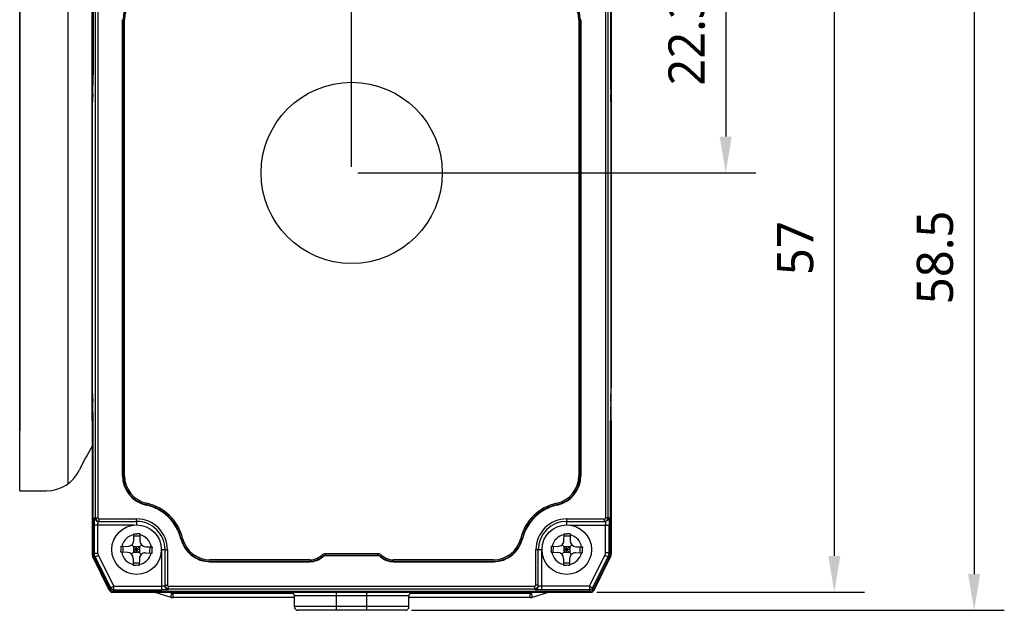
# Model space of a CAD drawing. Header units: millimetres. Extents: x -330 to 72, y 157 to 679.
# Tile 1 of 38: x -328 to -246, y 199 to 248. Entities that reach past the tile are written whole.
import ezdxf

# ---------------------------------------------------------------- set-up
doc = ezdxf.new("R2010")
doc.units = ezdxf.units.MM
doc.header["$LTSCALE"] = 23.1
doc.header["$PDMODE"] = 3
doc.header["$PDSIZE"] = 8
doc.layers.get('0').update_dxf_attribs({"linetype": 'CONTINUOUS'})
doc.layers.get('Defpoints').update_dxf_attribs({"linetype": 'CONTINUOUS'})
for name, color, linetype in [('00_COMPONENTS', 7, 'CONTINUOUS'), ('03_ALL_AXES', 7, 'CONTINUOUS'), ('09_ALL_ROUNDS', 7, 'CONTINUOUS'), ('20_ALL_FEATURES', 7, 'CONTINUOUS'), ('51__DRAFT_DIMS', 7, 'CONTINUOUS')]:
    doc.layers.add(name, color=color, linetype=linetype)
doc.styles.get("Standard").update_dxf_attribs({"font": 'Roboto-Regular.ttf'})
doc.dimstyles.new('DIMSTYLE_1', dxfattribs={"dimtxt": 3, "dimasz": 3, "dimexe": 2.5, "dimexo": 0.5, "dimgap": 0.75, "dimtad": 1, "dimdsep": 46, "dimtxsty": 'STANDARD', "dimblk": '_FILLED', "dimblk1": '_FILLED', "dimblk2": '_FILLED', "dimcen": 0.09, "dimclrt": 3, "dimazin": 2, "dimtp": 0.2, "dimtm": 0.2, "dimtfac": 1, "dimtofl": 0, "dimtmove": 0, "dimatfit": 3, "dimldrblk": '_FILLED', "dimfxl": 1, "dimtolj": 1, "dimarcsym": 0})
doc.dimstyles.new('DIMSTYLE_8', dxfattribs={"dimtxt": 3, "dimasz": 3, "dimexe": 2.5, "dimexo": 0.5, "dimgap": 0.75, "dimtad": 1, "dimdsep": 46, "dimtxsty": 'STANDARD', "dimblk": '_FILLED', "dimblk1": '_FILLED', "dimblk2": '_FILLED', "dimcen": 0.09, "dimclrt": 3, "dimazin": 2, "dimtp": 0.3, "dimtm": 0.3, "dimtfac": 1, "dimtofl": 0, "dimtmove": 0, "dimatfit": 3, "dimldrblk": '_FILLED', "dimfxl": 1, "dimtolj": 1, "dimarcsym": 0})

# ---------------------------------------------------------------- blocks, each defined once
blk = doc.blocks.new('_FILLED')
at = {"color": 0, "linetype": 'ByBlock'}
blk.add_solid([(0, 0), (-1, 0.167), (-1, -0.167)], dxfattribs=at)
blk = doc.blocks.new('*D93')
at = {"layer": '51__DRAFT_DIMS', "color": 0, "lineweight": -2}
for p, q in [((-321.898, 241.332), (-321.898, 275.461)), ((-278.898, 241.332), (-278.898, 275.461)), ((-318.898, 272.961), (-281.898, 272.961))]:
    blk.add_line(p, q, dxfattribs=at)
at = {"layer": 'Defpoints', "color": 0}
for p in [(-278.898, 272.961), (-321.898, 240.832), (-278.898, 240.832)]:
    blk.add_point(p, dxfattribs=at)
at = {"layer": '51__DRAFT_DIMS', "color": 0, "linetype": 'ByBlock', "lineweight": -2, "xscale": 3, "yscale": 3, "zscale": 3, "rotation": 180}
blk.add_blockref('_FILLED', (-321.898, 272.961), dxfattribs=at)
at = {"layer": '51__DRAFT_DIMS', "color": 0, "linetype": 'ByBlock', "lineweight": -2, "xscale": 3, "yscale": 3, "zscale": 3}
blk.add_blockref('_FILLED', (-278.898, 272.961), dxfattribs=at)
at = {"layer": '51__DRAFT_DIMS', "color": 3, "insert": (-300.488, 277.711), "char_height": 3, "attachment_point": 2, "line_spacing_factor": 0.9}
blk.add_mtext('\\A1;43', dxfattribs=at)
blk = doc.blocks.new('*D94')
at = {"layer": '51__DRAFT_DIMS', "color": 0, "lineweight": -2}
for p, q in [((-321.898, 241.332), (-321.898, 266.602)), ((-300.398, 235.446), (-300.398, 266.602)), ((-318.898, 264.102), (-303.398, 264.102))]:
    blk.add_line(p, q, dxfattribs=at)
at = {"layer": 'Defpoints', "color": 0}
for p in [(-300.398, 264.102), (-321.898, 240.832), (-300.398, 234.946)]:
    blk.add_point(p, dxfattribs=at)
at = {"layer": '51__DRAFT_DIMS', "color": 0, "linetype": 'ByBlock', "lineweight": -2, "xscale": 3, "yscale": 3, "zscale": 3, "rotation": 180}
blk.add_blockref('_FILLED', (-321.898, 264.102), dxfattribs=at)
at = {"layer": '51__DRAFT_DIMS', "color": 0, "linetype": 'ByBlock', "lineweight": -2, "xscale": 3, "yscale": 3, "zscale": 3}
blk.add_blockref('_FILLED', (-300.398, 264.102), dxfattribs=at)
at = {"layer": '51__DRAFT_DIMS', "color": 3, "insert": (-311.209, 268.852), "char_height": 3, "attachment_point": 2, "line_spacing_factor": 0.9}
blk.add_mtext('\\A1;21.5', dxfattribs=at)
blk = doc.blocks.new('*D95')
at = {"layer": '51__DRAFT_DIMS', "color": 0, "lineweight": -2}
for p, q in [((-280.083, 257.246), (-266.908, 257.246)), ((-269.408, 254.246), (-269.408, 237.946)), ((-299.898, 234.946), (-266.908, 234.946))]:
    blk.add_line(p, q, dxfattribs=at)
at = {"layer": 'Defpoints', "color": 0}
for p in [(-280.583, 257.246), (-300.398, 234.946), (-269.408, 234.946)]:
    blk.add_point(p, dxfattribs=at)
at = {"layer": '51__DRAFT_DIMS', "color": 0, "linetype": 'ByBlock', "lineweight": -2, "xscale": 3, "yscale": 3, "zscale": 3}
for p, rotation in [((-269.408, 257.246), 90), ((-269.408, 234.946), 270)]:
    blk.add_blockref('_FILLED', p, dxfattribs=dict(at, rotation=rotation))
at = {"layer": '51__DRAFT_DIMS', "color": 3, "insert": (-274.158, 246.035), "char_height": 3, "attachment_point": 2, "rotation": 90, "line_spacing_factor": 0.9}
blk.add_mtext('\\A1;22.3', dxfattribs=at)
blk = doc.blocks.new('*D96')
at = {"layer": '51__DRAFT_DIMS', "color": 0, "lineweight": -2}
for p, q in [((-280.083, 257.246), (-257.908, 257.246)), ((-260.408, 254.246), (-260.408, 203.246)), ((-280.083, 200.246), (-257.908, 200.246))]:
    blk.add_line(p, q, dxfattribs=at)
at = {"layer": 'Defpoints', "color": 0}
for p in [(-280.583, 257.246), (-280.583, 200.246), (-260.408, 200.246)]:
    blk.add_point(p, dxfattribs=at)
at = {"layer": '51__DRAFT_DIMS', "color": 0, "linetype": 'ByBlock', "lineweight": -2, "xscale": 3, "yscale": 3, "zscale": 3}
for p, rotation in [((-260.408, 257.246), 90), ((-260.408, 200.246), 270)]:
    blk.add_blockref('_FILLED', p, dxfattribs=dict(at, rotation=rotation))
at = {"layer": '51__DRAFT_DIMS', "color": 3, "insert": (-265.158, 228.72), "char_height": 3, "attachment_point": 2, "rotation": 90, "line_spacing_factor": 0.9}
blk.add_mtext('\\A1;57', dxfattribs=at)
blk = doc.blocks.new('*D97')
at = {"layer": '51__DRAFT_DIMS', "color": 0, "lineweight": -2}
for p, q in [((-280.083, 257.246), (-246.324, 257.246)), ((-248.824, 254.246), (-248.824, 201.746)), ((-295.448, 198.746), (-246.324, 198.746))]:
    blk.add_line(p, q, dxfattribs=at)
at = {"layer": 'Defpoints', "color": 0}
for p in [(-280.583, 257.246), (-295.948, 198.746), (-248.824, 198.746)]:
    blk.add_point(p, dxfattribs=at)
at = {"layer": '51__DRAFT_DIMS', "color": 0, "linetype": 'ByBlock', "lineweight": -2, "xscale": 3, "yscale": 3, "zscale": 3}
for p, rotation in [((-248.824, 257.246), 89.99999999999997), ((-248.824, 198.746), 270)]:
    blk.add_blockref('_FILLED', p, dxfattribs=dict(at, rotation=rotation))
at = {"layer": '51__DRAFT_DIMS', "color": 3, "insert": (-253.574, 227.952), "char_height": 3, "attachment_point": 2, "rotation": 90, "line_spacing_factor": 0.9}
blk.add_mtext('\\A1;58.5', dxfattribs=at)
blk = doc.blocks.new('*D103')
at = {"layer": '51__DRAFT_DIMS', "color": 0, "lineweight": -2}
for p, q in [((-327.903, 214.142), (-327.903, 283.682)), ((-278.882, 217.169), (-278.882, 283.682)), ((-281.882, 281.182), (-324.903, 281.182))]:
    blk.add_line(p, q, dxfattribs=at)
at = {"layer": 'Defpoints', "color": 0}
for p in [(-327.903, 281.182), (-278.882, 216.669), (-327.903, 213.642)]:
    blk.add_point(p, dxfattribs=at)
at = {"layer": '51__DRAFT_DIMS', "color": 0, "linetype": 'ByBlock', "lineweight": -2, "xscale": 3, "yscale": 3, "zscale": 3, "rotation": 180}
blk.add_blockref('_FILLED', (-327.903, 281.182), dxfattribs=at)
at = {"layer": '51__DRAFT_DIMS', "color": 0, "linetype": 'ByBlock', "lineweight": -2, "xscale": 3, "yscale": 3, "zscale": 3}
blk.add_blockref('_FILLED', (-278.882, 281.182), dxfattribs=at)
at = {"layer": '51__DRAFT_DIMS', "color": 3, "insert": (-303.466, 285.932), "char_height": 3, "attachment_point": 2, "line_spacing_factor": 0.9}
blk.add_mtext('\\A1;\\A1;49', dxfattribs=at)

msp = doc.modelspace()

# ---------------------------------------------------------------- linework, layer by layer
at = {"layer": '00_COMPONENTS'}
for p, q in [((-327.90303, 253.63884), (-327.90303, 213.63884)), ((-323.90303, 253.63884), (-323.90303, 213.63884))]:
    msp.add_line(p, q, dxfattribs=at)
at = {"layer": '03_ALL_AXES'}
msp.add_circle((-300.39764, 234.94607), 7.5, dxfattribs=at)
at = {"layer": '09_ALL_ROUNDS'}
for p, q in [((-321.89766, 243.07454), (-321.89766, 254.09199)), ((-278.89762, 243.07454), (-278.89762, 254.09199)), ((-321.89766, 214.41768), (-321.89766, 203.40023)), ((-278.89762, 214.41768), (-278.89762, 203.40023)), ((-321.89669, 203.40048), (-321.89766, 203.40023)), ((-321.82235, 203.418), (-321.89669, 203.40048)), ((-278.96161, 203.11832), (-278.94202, 203.16357)), ((-278.96095, 203.41519), (-278.89859, 203.40048)), ((-278.89859, 203.40048), (-278.89762, 203.40023)), ((-321.82776, 203.10847), (-321.82873, 203.10826)), ((-320.48058, 200.41195), (-321.82873, 203.10826)), ((-321.74212, 203.12875), (-321.82776, 203.10847)), ((-280.3147, 200.41195), (-278.96654, 203.10826)), ((-279.04965, 203.12791), (-278.96752, 203.10847)), ((-278.96752, 203.10847), (-278.96654, 203.10826)), ((-278.96643, 203.10846), (-278.96161, 203.11832)), ((-320.48058, 200.41195), (-320.39806, 200.45321)), ((-320.21225, 200.24611), (-320.21225, 200.33754)), ((-320.21225, 200.24611), (-280.58303, 200.24611)), ((-295.64764, 199.94611), (-305.14764, 199.94611)), ((-301.64764, 198.74611), (-301.64764, 200.24611)), ((-299.14764, 198.74611), (-299.14764, 200.24611)), ((-280.58303, 200.24611), (-280.58303, 200.33765)), ((-280.3147, 200.41195), (-280.3974, 200.4533)), ((-295.64764, 199.04611), (-305.14764, 199.04611)), ((-295.94789, 198.74611), (-304.84738, 198.74611))]:
    msp.add_line(p, q, dxfattribs=at)
msp.add_lwpolyline([(-321.85215, 203.16122), (-321.85044, 203.15645), (-321.82884, 203.10846)], dxfattribs=at)
for centre, radius, start, end in [((-321.24478, 203.40023), 0.65288, 180, 206.5650512), ((-279.55049, 203.40023), 0.65288, 333.4349488, 0), ((-320.21225, 200.54611), 0.3, 206.5650512, 270), ((-305.44764, 199.94611), 0.3, 0, 90), ((-295.34764, 199.94611), 0.3, 90, 180), ((-280.58303, 200.54611), 0.3, 270, 333.4349488), ((-304.84764, 199.04611), 0.3, 180, 270), ((-295.94764, 199.04611), 0.3, 270, 0)]:
    msp.add_arc(centre, radius, start, end, dxfattribs=at)
at = {"layer": '20_ALL_FEATURES'}
for p, q in [((-327.90303, 208.63884), (-327.90303, 258.63884)), ((-323.90303, 258.06384), (-323.90303, 209.21383)), ((-321.82262, 254.04338), (-321.82272, 243.0745)), ((-278.95645, 254.01944), (-278.9563, 243.0745)), ((-321.62871, 206.40378), (-321.62833, 251.08692)), ((-321.42849, 251.08692), (-321.42886, 206.40378)), ((-279.34277, 206.40403), (-279.34339, 251.08717)), ((-279.14291, 206.40403), (-279.14353, 251.08717)), ((-319.38168, 209.87998), (-319.38168, 247.62332)), ((-319.38168, 247.62332), (-319.33978, 247.6229)), ((-319.33978, 247.6229), (-319.33978, 209.87956)), ((-319.21764, 209.87437), (-319.21764, 247.61777)), ((-281.57764, 247.61777), (-281.57764, 209.87437)), ((-281.4136, 247.62332), (-281.45549, 247.6229)), ((-281.45549, 209.87956), (-281.45549, 247.6229)), ((-281.4136, 247.62332), (-281.4136, 209.87998)), ((-321.89766, 214.41768), (-321.89766, 243.07454)), ((-321.89766, 243.07454), (-321.82272, 243.07454)), ((-278.9563, 243.07454), (-278.89933, 243.07454)), ((-278.89762, 214.41768), (-278.89762, 243.07454)), ((-321.85188, 241.46826), (-321.84708, 241.58958)), ((-278.93283, 241.58958), (-278.9282, 241.46826)), ((-321.86233, 240.8319), (-321.89595, 240.8319)), ((-321.86253, 216.66029), (-321.86233, 240.83186)), ((-278.89762, 240.8319), (-278.91814, 240.8319)), ((-278.91814, 240.83186), (-278.9178, 216.66029)), ((-321.89766, 216.66032), (-321.86253, 216.66032)), ((-278.9178, 216.66032), (-278.89933, 216.66032)), ((-321.8473, 215.90257), (-321.8521, 216.02389)), ((-278.92785, 216.02389), (-278.93247, 215.90257)), ((-321.82296, 214.41768), (-321.89595, 214.41768)), ((-321.82305, 203.44452), (-321.82296, 214.41765)), ((-278.89762, 214.41768), (-278.9559, 214.41768)), ((-278.95575, 203.50499), (-278.9559, 214.41765)), ((-319.38168, 209.87998), (-319.33978, 209.87956)), ((-281.4136, 209.87998), (-281.45549, 209.87956)), ((-327.90303, 208.63884), (-325.6692, 208.63884)), ((-317.42323, 207.45214), (-317.41437, 207.49267)), ((-283.37206, 207.45218), (-283.38092, 207.49271)), ((-321.69283, 206.40335), (-321.62871, 206.40378)), ((-321.62871, 206.40378), (-321.42886, 206.40378)), ((-279.14291, 206.40403), (-279.34277, 206.40403)), ((-279.08115, 206.4036), (-279.14291, 206.40403)), ((-318.45201, 205.80329), (-321.71658, 205.80319)), ((-321.71658, 203.47232), (-321.71658, 205.80319)), ((-321.41681, 203.4724), (-321.41682, 205.80327)), ((-321.39306, 206.10335), (-318.21195, 206.1038)), ((-321.39306, 206.10335), (-321.32878, 206.10378)), ((-321.32879, 206.30378), (-318.21195, 206.3038)), ((-321.32878, 206.10378), (-321.32879, 206.30378)), ((-318.21195, 206.1038), (-318.21195, 206.3038)), ((-318.21195, 206.10337), (-318.21195, 205.81644)), ((-282.58229, 206.30401), (-279.44284, 206.30403)), ((-282.58228, 205.81644), (-282.58229, 206.30401)), ((-282.58229, 206.10401), (-279.38094, 206.1036)), ((-282.34511, 205.8035), (-279.05828, 205.80344)), ((-279.44284, 206.10403), (-279.44284, 206.30403)), ((-279.38094, 206.1036), (-279.44284, 206.10403)), ((-279.35805, 203.53623), (-279.35806, 205.80352)), ((-279.05827, 203.53615), (-279.05828, 205.80344)), ((-318.45159, 204.5228), (-318.43813, 205.07205)), ((-317.94283, 204.87377), (-318.44268, 204.88603)), ((-318.43813, 205.07205), (-318.35491, 205.0702)), ((-318.35491, 205.0702), (-318.18819, 205.06624)), ((-317.93828, 205.05979), (-317.95174, 204.51055)), ((-282.80678, 204.52281), (-282.79331, 205.07205)), ((-282.29802, 204.87378), (-282.79786, 204.88603)), ((-282.79331, 205.07205), (-282.71009, 205.0702)), ((-282.71009, 205.0702), (-282.54338, 205.06624)), ((-282.29346, 205.0598), (-282.30693, 204.51055)), ((-319.51294, 204.04867), (-318.96369, 204.03521)), ((-319.33945, 203.54399), (-319.3272, 204.04384)), ((-318.62609, 203.3799), (-317.814, 204.15313)), ((-317.83343, 203.36047), (-318.60666, 204.17256)), ((-318.46384, 204.02254), (-318.4761, 203.52269)), ((-317.96399, 204.01029), (-318.46384, 204.02254)), ((-318.22617, 203.51653), (-318.21392, 204.01638)), ((-317.96399, 204.01029), (-317.97625, 203.51044)), ((-317.46414, 203.99845), (-316.9149, 203.98498)), ((-317.11289, 203.48941), (-317.10064, 203.98926)), ((-316.9149, 203.98498), (-316.91675, 203.90167)), ((-314.56122, 204.66337), (-314.52052, 204.67287)), ((-286.23404, 204.66337), (-286.27475, 204.67287)), ((-283.86812, 204.04868), (-283.31888, 204.03521)), ((-283.69464, 203.54399), (-283.68238, 204.04384)), ((-282.98127, 203.37991), (-282.16919, 204.15313)), ((-282.18862, 203.36047), (-282.96184, 204.17256)), ((-282.81903, 204.02255), (-282.83128, 203.5227)), ((-282.31918, 204.01029), (-282.81903, 204.02255)), ((-282.58136, 203.51653), (-282.5691, 204.01638)), ((-282.31918, 204.01029), (-282.33143, 203.51044)), ((-281.81933, 203.99845), (-281.27009, 203.98499)), ((-281.46808, 203.48941), (-281.45583, 203.98926)), ((-281.27009, 203.98499), (-281.27194, 203.90167)), ((-321.71658, 203.47232), (-321.82305, 203.44452)), ((-321.64757, 203.18037), (-321.75404, 203.15256)), ((-321.75404, 203.15256), (-320.42132, 200.49084)), ((-321.71658, 203.47232), (-321.41681, 203.4724)), ((-321.64757, 203.18037), (-321.37953, 203.31465)), ((-320.35547, 200.59984), (-321.64757, 203.18037)), ((-320.09139, 200.74203), (-321.37953, 203.31465)), ((-319.52519, 203.54882), (-319.52334, 203.63213)), ((-318.97595, 203.53536), (-319.52519, 203.54882)), ((-317.97625, 203.51044), (-318.4761, 203.52269)), ((-317.97012, 203.76033), (-318.46997, 203.77258)), ((-317.4764, 203.4986), (-316.92715, 203.48513)), ((-316.16547, 203.76239), (-316.16192, 200.4422)), ((-315.86194, 203.75338), (-316.16194, 203.7533)), ((-315.86192, 200.76626), (-315.86194, 203.75381)), ((-315.66194, 203.75381), (-315.66192, 200.83199)), ((-302.78285, 203.17614), (-302.81056, 203.20714)), ((-298.25449, 203.42607), (-302.54079, 203.42607)), ((-302.54079, 203.26721), (-302.54079, 203.30911)), ((-302.54079, 203.3091), (-298.25449, 203.3091)), ((-302.54079, 203.26721), (-298.25449, 203.26721)), ((-298.25449, 203.26721), (-298.25449, 203.30911)), ((-298.01242, 203.17615), (-297.98471, 203.20715)), ((-284.93227, 203.75399), (-285.13227, 203.75399)), ((-285.13225, 200.83202), (-285.13227, 203.75399)), ((-284.93225, 200.7663), (-284.93227, 203.75399)), ((-284.63227, 203.75349), (-284.93227, 203.75356)), ((-284.63225, 200.44223), (-284.62927, 203.76279)), ((-283.88038, 203.54883), (-283.87853, 203.63213)), ((-283.88038, 203.54883), (-283.33113, 203.53536)), ((-282.33143, 203.51044), (-282.83128, 203.5227)), ((-282.32531, 203.76033), (-282.82516, 203.77258)), ((-281.28234, 203.48514), (-281.83158, 203.4986)), ((-280.70169, 200.74207), (-279.41149, 203.31076)), ((-280.4377, 200.59972), (-279.14361, 203.17613)), ((-280.37422, 200.49073), (-279.04108, 203.14496)), ((-279.41149, 203.31076), (-279.14361, 203.17613)), ((-279.35805, 203.53623), (-279.05827, 203.53615)), ((-279.14361, 203.17613), (-279.04108, 203.14496)), ((-279.05827, 203.53615), (-278.95575, 203.50499)), ((-318.48835, 203.02325), (-318.50181, 202.47401)), ((-317.99741, 202.64722), (-318.49726, 202.65947)), ((-318.08524, 202.46361), (-318.2519, 202.46757)), ((-318.00196, 202.46176), (-318.08524, 202.46361)), ((-317.9885, 203.011), (-318.00196, 202.46176)), ((-303.86366, 202.92607), (-312.14785, 202.92607)), ((-312.14785, 202.80911), (-303.86366, 202.80911)), ((-312.14785, 202.76721), (-312.14785, 202.80911)), ((-312.14785, 202.76721), (-303.86366, 202.76721)), ((-303.86366, 202.76721), (-303.86366, 202.80911)), ((-288.64742, 202.92607), (-296.93161, 202.92607)), ((-296.93161, 202.80911), (-288.64742, 202.80911)), ((-296.93161, 202.76721), (-296.93161, 202.80911)), ((-296.93161, 202.76721), (-288.64742, 202.76721)), ((-288.64742, 202.76721), (-288.64742, 202.80911)), ((-282.84354, 203.02326), (-282.857, 202.47402)), ((-282.3526, 202.64722), (-282.85245, 202.65948)), ((-282.44043, 202.46361), (-282.60708, 202.46757)), ((-282.35715, 202.46176), (-282.44043, 202.46361)), ((-282.34369, 203.01101), (-282.35715, 202.46176)), ((-320.09139, 200.74203), (-316.16192, 200.74203)), ((-315.86192, 200.83198), (-315.66192, 200.83199)), ((-315.56192, 200.7319), (-285.23225, 200.73194)), ((-315.56192, 200.46651), (-315.56192, 200.7319)), ((-285.23225, 200.46654), (-285.23225, 200.73194)), ((-284.93225, 200.83202), (-285.13225, 200.83202)), ((-280.70169, 200.74207), (-284.63225, 200.74207)), ((-320.35547, 200.59984), (-320.42132, 200.49084)), ((-320.10023, 200.44219), (-320.16608, 200.33319)), ((-320.16608, 200.33319), (-280.62955, 200.33324)), ((-320.10023, 200.44219), (-316.16192, 200.4422)), ((-315.34318, 199.81801), (-316.77018, 200.24611)), ((-315.28571, 200.15099), (-315.60276, 200.24611)), ((-315.56192, 200.53207), (-285.23225, 200.5321)), ((-305.21805, 200.13834), (-315.1995, 200.13834)), ((-315.1995, 199.79692), (-315.1995, 200.13834)), ((-305.14764, 199.04611), (-305.14764, 199.94611)), ((-295.64764, 199.04611), (-295.64764, 199.94611)), ((-285.5995, 200.13834), (-295.57722, 200.13834)), ((-285.5995, 199.79692), (-285.5995, 200.13834)), ((-285.19625, 200.24611), (-285.5133, 200.15099)), ((-284.02882, 200.24611), (-285.45583, 199.81801)), ((-280.69304, 200.44224), (-284.63225, 200.44223)), ((-280.62955, 200.33324), (-280.69304, 200.44224)), ((-280.4377, 200.59972), (-280.37422, 200.49073)), ((-305.14764, 199.79692), (-315.1995, 199.79692)), ((-285.5995, 199.79692), (-295.64764, 199.79692))]:
    msp.add_line(p, q, dxfattribs=at)
for centre in [(-318.22005, 203.76669), (-282.57523, 203.7667)]:
    msp.add_circle(centre, 2.05, dxfattribs=at)
for centre, radius, start, end in [((-316.89764, 247.62288), 2.44215, 102.2152151, 179.9996054), ((-316.89764, 247.61777), 2.32, 102.2152605, 180), ((-283.89764, 247.61777), 2.32, 0, 77.7847362), ((-283.89764, 247.62288), 2.44215, 0.0003946, 77.7847849), ((-321.79722, 241.80186), 0.10044, 180.063157, 190.6537386), ((-321.79043, 241.80319), 0.10736, 190.6851464, 200.7557771), ((-278.99805, 241.68053), 0.10044, 349.3462614, 359.936843), ((-321.79722, 215.81168), 0.10044, 169.3462614, 179.936843), ((-279.00485, 215.68903), 0.10736, 10.6851465, 20.7557772), ((-278.99805, 215.69036), 0.10044, 0.063157, 10.6537386), ((-304.40303, 201.63884), 20.5, 148.6121645, 154.8156634), ((-325.6692, 211.63884), 3, 269.9999999, 334.8156634), ((-316.89764, 209.87997), 2.48403, 179.9996007, 257.7847849), ((-316.89764, 209.87954), 2.44213, 179.9996007, 257.7847849), ((-316.89764, 209.87437), 2.32, 180, 257.7847406), ((-283.89764, 209.87437), 2.32, 282.2152592, 0), ((-283.89764, 209.87954), 2.44213, 282.2152151, 0.0003993), ((-283.89764, 209.87997), 2.48403, 282.2152151, 0.0003993), ((-318.22004, 203.77147), 3.76594, 13.6996451, 77.7847848), ((-318.22004, 203.77105), 3.80784, 13.6996451, 77.7847848), ((-318.22005, 203.76588), 3.93, 13.6996003, 77.7847389), ((-282.57523, 203.76588), 3.93, 102.2152612, 166.3003998), ((-282.57523, 203.77105), 3.80784, 102.2152152, 166.3003549), ((-282.57523, 203.77147), 3.76594, 102.2152152, 166.3003549), ((-321.39281, 206.4033), 0.30002, 179.9907864, 239.7342819), ((-321.32874, 206.40374), 0.29996, 179.9921637, 269.991798), ((-321.32883, 206.40382), 0.10004, 180.0220693, 270.0226587), ((-279.44288, 206.40399), 0.29997, 270.0082388, 0.0077693), ((-279.4428, 206.40406), 0.10004, 269.9797267, 359.9797719), ((-279.38117, 206.40355), 0.30002, 301.2156967, 0.0091402), ((-321.3937, 206.40158), 0.29809, 239.7342819, 247.4985677), ((-318.21194, 203.75385), 2.54997, 359.9991485, 90.0003372), ((-318.21194, 203.7538), 2.35, 0.0003366, 90.0003372), ((-282.58227, 203.75406), 2.54997, 90.0003372, 180.0015301), ((-282.58227, 203.75401), 2.35, 90.0003372, 180.0003366), ((-318.22005, 203.7669), 1.25, 100.1326768, 167.0587588), ((-320.19848, 122.28646), 82.80418, 88.4358699, 88.6088559), ((-318.22005, 203.7669), 1.25, 10.1326761, 77.0587579), ((-282.57523, 203.76691), 1.25, 100.1326768, 167.0587588), ((-284.55367, 122.28647), 82.80418, 88.4358699, 88.6088559), ((-282.57523, 203.76691), 1.25, 10.1326761, 77.0587579), ((-231.25548, 201.63548), 88.29044, 178.4337724, 178.704171), ((-318.95144, 204.53506), 0.5, 268.5957173, 358.5957174), ((-317.45189, 204.4983), 0.5, 178.5957174, 268.5957173), ((-312.14785, 205.25167), 2.48403, 193.6996449, 270), ((-312.14785, 205.25125), 2.44213, 193.6996449, 270), ((-312.14785, 205.24607), 2.32, 193.6995998, 270), ((-288.64742, 205.24607), 2.32, 270, 346.3004), ((-288.64742, 205.25125), 2.44213, 270, 346.3003551), ((-288.64742, 205.25167), 2.48403, 270, 346.3003551), ((-195.61067, 201.63548), 88.29044, 178.4337724, 178.704171), ((-283.30663, 204.53506), 0.5, 268.5957173, 358.5957174), ((-281.80708, 204.4983), 0.5, 178.5957174, 268.5957173), ((-318.22005, 203.7669), 1.25, 190.1326761, 257.0587579), ((-318.9882, 203.03551), 0.5, 358.5957174, 88.5957173), ((-318.22005, 203.7669), 1.25, 280.1326768, 347.0587588), ((-317.48865, 202.99875), 0.5, 88.5957173, 178.5957174), ((-405.19175, 205.8985), 88.29758, 358.4337852, 358.7041557), ((-303.86366, 204.39607), 1.47, 270, 311.4096221), ((-303.86366, 204.40125), 1.59214, 270, 311.4095734), ((-303.86366, 204.40168), 1.63403, 270, 311.4095734), ((-302.54079, 202.89607), 0.53, 90, 131.4096221), ((-302.54079, 202.90125), 0.40785, 90, 131.4095734), ((-302.54079, 202.90167), 0.36596, 90, 131.4095734), ((-298.25449, 202.89607), 0.53, 48.5903779, 90), ((-298.25449, 202.90125), 0.40785, 48.5904266, 90), ((-298.25449, 202.90167), 0.36596, 48.5904266, 90), ((-296.93161, 204.40168), 1.63403, 228.5904266, 270), ((-296.93161, 204.40125), 1.59214, 228.5904266, 270), ((-296.93161, 204.39607), 1.47, 228.5903779, 270), ((-282.57523, 203.76691), 1.25, 190.1326761, 257.0587579), ((-283.34339, 203.03551), 0.5, 358.5957174, 88.5957173), ((-282.57523, 203.76691), 1.25, 280.1326768, 347.0587588), ((-281.84384, 202.99875), 0.5, 88.5957173, 178.5957174), ((-369.54694, 205.8985), 88.29758, 358.4337852, 358.7041557), ((-316.23551, 285.49603), 83.05294, 268.4363487, 268.6088166), ((-280.5907, 285.49603), 83.05294, 268.4363487, 268.6088166), ((-315.56196, 200.83203), 0.29996, 180.008902, 270.0083116), ((-315.56188, 200.83194), 0.10004, 179.9770451, 269.9763663), ((-285.23221, 200.83207), 0.29996, 269.9918883, 359.9918554), ((-285.2323, 200.83198), 0.10004, 270.0238058, 0.0235942), ((-320.09996, 200.72808), 0.28588, 206.6523057, 269.9467295), ((-315.56197, 200.76653), 0.30003, 209.9729008, 270.0097675), ((-315.19927, 200.43993), 0.30159, 253.344966, 269.9557899), ((-285.59974, 200.43993), 0.30159, 270.0443921, 286.654852), ((-285.2322, 200.76657), 0.30003, 269.9903708, 330.0417221), ((-285.23035, 200.76561), 0.29795, 330.0417221, 337.4995667), ((-280.69329, 200.72841), 0.28617, 270.0506511, 333.275582), ((-315.1995, 200.29692), 0.5, 253.3007558, 270), ((-285.5995, 200.29692), 0.5, 270, 286.6992442)]:
    msp.add_arc(centre, radius, start, end, dxfattribs=at)
for centre, major_axis, ratio, start_param, end_param in [((-321.90586, 243.0745), (0.00002, 2.1), 0.03959225, 3.92699115, 4.71238931), ((-278.87623, 243.0745), (-0.00003, 2.1), 0.03812873, 1.5707958, 2.35619396), ((-321.82669, 240.83186), (0.00001, 0.9), 0.03959225, 0.7853985, 1.57079666), ((-278.95246, 240.83186), (-0.00001, 0.9), 0.03812873, -1.57079686, -0.78539869), ((-321.8269, 216.66029), (0.00001, 0.9), 0.03959225, -4.71238865, -3.92699049), ((-278.95212, 216.66029), (-0.00001, 0.9), 0.03812873, -2.35619502, -1.57079686), ((-321.9061, 214.41765), (0.00002, 2.1), 0.03959225, 4.71238931, 5.49778748), ((-278.87583, 214.41765), (-0.00003, 2.1), 0.03812873, 7.06858294, 7.85398111), ((-321.16993, 203.44478), (0.63196, 0.16503), 0.99916383, 2.88636109, 3.35020176), ((-279.75904, 203.50533), (0.76861, -0.23368), 0.99920685, -0.17017942, 0.29494235), ((-320.1658, 200.6191), (0.1479, 0.24479), 0.99888133, -3.70417594, -2.59858511), ((-280.62983, 200.61944), (-0.14408, 0.24738), 0.99890245, -3.66853046, -2.56417634)]:
    msp.add_ellipse(centre, major_axis=major_axis, ratio=ratio, start_param=start_param, end_param=end_param, dxfattribs=at)
for points, knots in [([(-321.89766, 241.68042), (-321.89766, 241.66319), (-321.88758, 241.62645), (-321.86242, 241.5987), (-321.8475, 241.58676)], [0, 0, 0, 0, 0.47434102, 1, 1, 1, 1]), ([(-321.84309, 241.70466), (-321.84862, 241.70881), (-321.8684, 241.72545), (-321.88412, 241.74741), (-321.89082, 241.76515)], [0, 0, 0, 0, 0.26717615, 1, 1, 1, 1]), ([(-278.89762, 241.80174), (-278.89762, 241.78656), (-278.90528, 241.75453), (-278.92515, 241.72875), (-278.93713, 241.71736)], [0, 0, 0, 0, 0.47875702, 1, 1, 1, 1]), ([(-278.93288, 241.60024), (-278.92852, 241.60472), (-278.91308, 241.62257), (-278.90254, 241.64491), (-278.89935, 241.66197)], [0, 0, 0, 0, 0.26495869, 1, 1, 1, 1]), ([(-321.89766, 215.69047), (-321.89766, 215.70847), (-321.88658, 215.74696), (-321.85936, 215.77532), (-321.84331, 215.78739)], [0, 0, 0, 0, 0.47269279, 1, 1, 1, 1]), ([(-321.84771, 215.90529), (-321.85405, 215.9002), (-321.87617, 215.87989), (-321.89189, 215.85182), (-321.89593, 215.83025)], [0, 0, 0, 0, 0.27018306, 1, 1, 1, 1]), ([(-278.93676, 215.77451), (-278.93312, 215.77102), (-278.91987, 215.7571), (-278.90946, 215.74033), (-278.90445, 215.72707)], [0, 0, 0, 0, 0.26239387, 1, 1, 1, 1]), ([(-278.89762, 215.81179), (-278.89762, 215.81886), (-278.90076, 215.84835), (-278.91695, 215.87551), (-278.93253, 215.89162)], [0, 0, 0, 0, 0.23958236, 1, 1, 1, 1]), ([(-321.71048, 206.20474), (-321.70948, 206.23274), (-321.70784, 206.27217), (-321.70492, 206.32101), (-321.70275, 206.34955), (-321.70057, 206.37169), (-321.69823, 206.38865), (-321.69627, 206.39736), (-321.69421, 206.40334), (-321.69283, 206.40335)], [0, 0, 0, 0, 0.41970552, 0.59081632, 0.73364993, 0.8467055, 0.9287143, 0.97932462, 1, 1, 1, 1]), ([(-279.08115, 206.4036), (-279.07979, 206.40358), (-279.07787, 206.39755), (-279.07594, 206.3889), (-279.0737, 206.37188), (-279.07159, 206.34973), (-279.0695, 206.32115), (-279.06669, 206.27226), (-279.06511, 206.23278), (-279.06415, 206.20475)], [0, 0, 0, 0, 0.02041515, 0.07095085, 0.15294874, 0.26603198, 0.40892119, 0.58010764, 1, 1, 1, 1]), ([(-321.71658, 205.80319), (-321.71658, 205.83961), (-321.71607, 205.97348), (-321.71395, 206.10736), (-321.71048, 206.20474)], [0, 0, 0, 0, 0.27206151, 1, 1, 1, 1]), ([(-321.41682, 205.80327), (-321.41682, 205.8416), (-321.41601, 205.89728), (-321.41311, 205.96798), (-321.41023, 206.01304), (-321.40692, 206.04942), (-321.40292, 206.07796), (-321.39953, 206.09315), (-321.39553, 206.10334), (-321.39306, 206.10335)], [0, 0, 0, 0, 0.37962504, 0.55109766, 0.70143841, 0.82509537, 0.91746383, 0.97559991, 1, 1, 1, 1]), ([(-279.38094, 206.1036), (-279.37823, 206.10358), (-279.37439, 206.09167), (-279.37078, 206.07482), (-279.36683, 206.04235), (-279.3649, 206.01828), (-279.36393, 206.00426)], [0, 0, 0, 0, 0.07962473, 0.27515338, 0.58587688, 1, 1, 1, 1]), ([(-279.36393, 206.00426), (-279.36293, 205.98962), (-279.35923, 205.92277), (-279.35806, 205.85579), (-279.35806, 205.80352)], [0, 0, 0, 0, 0.21919629, 1, 1, 1, 1]), ([(-279.06415, 206.20475), (-279.06314, 206.17545), (-279.05945, 206.04171), (-279.05828, 205.90791), (-279.05828, 205.80344)], [0, 0, 0, 0, 0.219154, 1, 1, 1, 1]), ([(-315.86194, 203.75381), (-315.86193, 203.75414), (-315.85989, 203.75352), (-315.85773, 203.75423), (-315.85258, 203.75393), (-315.84286, 203.75423), (-315.82603, 203.75412), (-315.80156, 203.75448), (-315.77162, 203.75517), (-315.72448, 203.75576), (-315.68743, 203.75476), (-315.66194, 203.75381)], [0, 0, 0, 0, 0.00486738, 0.0192961, 0.04311331, 0.0761413, 0.16863181, 0.29291711, 0.44439654, 0.61734116, 1, 1, 1, 1]), ([(-320.09139, 200.74203), (-320.1242, 200.7242), (-320.21242, 200.67715), (-320.30017, 200.62923), (-320.35547, 200.59984)], [0, 0, 0, 0, 0.37357312, 1, 1, 1, 1]), ([(-320.10023, 200.44219), (-320.09998, 200.45094), (-320.09697, 200.55088), (-320.09444, 200.65084), (-320.09139, 200.74203)], [0, 0, 0, 0, 0.08751952, 1, 1, 1, 1]), ([(-315.96127, 200.74825), (-315.9759, 200.74718), (-316.04271, 200.74327), (-316.10967, 200.74203), (-316.16192, 200.74203)], [0, 0, 0, 0, 0.21921811, 1, 1, 1, 1]), ([(-315.86192, 200.76626), (-315.86192, 200.76351), (-315.87366, 200.75925), (-315.89072, 200.75555), (-315.92312, 200.7513), (-315.94723, 200.74927), (-315.96127, 200.74825)], [0, 0, 0, 0, 0.08095055, 0.27650422, 0.58671779, 1, 1, 1, 1]), ([(-284.63225, 200.74207), (-284.67058, 200.74207), (-284.72626, 200.7429), (-284.79696, 200.74586), (-284.842, 200.74879), (-284.87839, 200.75216), (-284.90688, 200.75627), (-284.92214, 200.75968), (-284.93225, 200.76382), (-284.93225, 200.7663)], [0, 0, 0, 0, 0.37958581, 0.55102684, 0.70133135, 0.82495591, 0.91730498, 0.97545653, 1, 1, 1, 1]), ([(-280.4377, 200.59972), (-280.44534, 200.6039), (-280.53343, 200.65118), (-280.62152, 200.69845), (-280.70169, 200.74207)], [0, 0, 0, 0, 0.08711526, 1, 1, 1, 1]), ([(-280.70169, 200.74207), (-280.70047, 200.70474), (-280.69778, 200.60479), (-280.69511, 200.50484), (-280.69304, 200.44224)], [0, 0, 0, 0, 0.3735367, 1, 1, 1, 1]), ([(-315.76078, 200.44843), (-315.79007, 200.44736), (-315.92375, 200.44344), (-316.0575, 200.4422), (-316.16192, 200.4422)], [0, 0, 0, 0, 0.21916659, 1, 1, 1, 1]), ([(-315.56192, 200.46651), (-315.56192, 200.46512), (-315.56787, 200.46297), (-315.57662, 200.46099), (-315.59359, 200.45857), (-315.61577, 200.45635), (-315.64434, 200.45412), (-315.69325, 200.45114), (-315.73274, 200.44945), (-315.76078, 200.44843)], [0, 0, 0, 0, 0.02078469, 0.07140219, 0.15339697, 0.26643319, 0.40924821, 0.58034021, 1, 1, 1, 1]), ([(-315.34318, 199.81801), (-315.34886, 199.81971), (-315.35949, 199.8334), (-315.36398, 199.86168), (-315.36402, 199.9012), (-315.35507, 199.96835), (-315.33192, 200.05439), (-315.30346, 200.12141), (-315.28571, 200.15099)], [0, 0, 0, 0, 0.05051238, 0.13062762, 0.24408886, 0.38496385, 0.70637731, 1, 1, 1, 1]), ([(-285.45583, 199.81801), (-285.45014, 199.81971), (-285.43952, 199.8334), (-285.43503, 199.86168), (-285.43499, 199.9012), (-285.44394, 199.96835), (-285.46708, 200.05439), (-285.49555, 200.12141), (-285.5133, 200.15099)], [0, 0, 0, 0, 0.05051213, 0.1306273, 0.24408855, 0.3849636, 0.70637723, 1, 1, 1, 1]), ([(-285.03407, 200.44849), (-285.06202, 200.44951), (-285.10138, 200.4512), (-285.15012, 200.45418), (-285.1786, 200.4564), (-285.2007, 200.45862), (-285.21761, 200.46104), (-285.22633, 200.46301), (-285.23225, 200.46516), (-285.23225, 200.46654)], [0, 0, 0, 0, 0.41971654, 0.59080932, 0.73361459, 0.84664036, 0.92861826, 0.97921401, 1, 1, 1, 1]), ([(-284.63225, 200.44223), (-284.66871, 200.44224), (-284.80266, 200.44276), (-284.93663, 200.44493), (-285.03407, 200.44849)], [0, 0, 0, 0, 0.27212509, 1, 1, 1, 1])]:
    msp.add_open_spline(points, degree=3, knots=knots, dxfattribs=at)
for points in [[(-321.39306, 206.10335), (-321.43205, 206.10335), (-321.47175, 206.11127), (-321.50778, 206.12619)], [(-279.22575, 206.14693), (-279.27168, 206.1191), (-279.32723, 206.1036), (-279.38094, 206.1036)], [(-321.64757, 203.18037), (-321.69232, 203.26979), (-321.71656, 203.37232), (-321.71658, 203.47232)], [(-321.37953, 203.31465), (-321.40372, 203.36297), (-321.41681, 203.41837), (-321.41681, 203.4724)], [(-279.41149, 203.31076), (-279.37682, 203.37978), (-279.35805, 203.45899), (-279.35805, 203.53623)], [(-279.14361, 203.17613), (-279.08827, 203.28635), (-279.05829, 203.41282), (-279.05827, 203.53615)], [(-315.82191, 200.61672), (-315.84769, 200.66142), (-315.86192, 200.71466), (-315.86192, 200.76626)], [(-284.93225, 200.7663), (-284.93225, 200.72731), (-284.94018, 200.68761), (-284.95509, 200.65159)]]:
    msp.add_open_spline(points, degree=3, dxfattribs=at)

# ---------------------------------------------------------------- dimensions: what is measured, and where the dimension line sits
at = {"layer": '51__DRAFT_DIMS'}
dim = msp.add_linear_dim(base=(-327.90303, 281.18249), p1=(-278.8822, 216.66897), p2=(-327.90303, 213.64214), angle=180, text='\\A1;49', dimstyle='DIMSTYLE_1', override={"dimtxsty": 'STANDARD'}, dxfattribs=at)
dim.commit()
dim.dimension.update_dxf_attribs({"geometry": '*D103', "text_midpoint": (-303.46586, 281.18249), "dimtype": 160})
for base, p2, dimstyle, picture, middle in [((-278.89762, 272.96066), (-278.89762, 240.8319), 'DIMSTYLE_8', '*D93', (-300.48846, 272.96066)), ((-300.39764, 264.10155), (-300.39764, 234.94607), 'DIMSTYLE_1', '*D94', (-311.20917, 264.10155))]:
    dim = msp.add_linear_dim(base=base, p1=(-321.89766, 240.8319), p2=p2, dimstyle=dimstyle, dxfattribs=at)
    dim.commit()
    dim.dimension.update_dxf_attribs({"geometry": picture, "text_midpoint": middle, "dimtype": 160})
for base, p2, dimstyle, picture, middle in [((-269.40773, 234.94607), (-300.39764, 234.94607), 'DIMSTYLE_1', '*D95', (-269.40773, 246.03457)), ((-248.82367, 198.74611), (-295.94764, 198.74611), 'DIMSTYLE_8', '*D97', (-248.82367, 227.95216)), ((-260.4081, 200.24611), (-280.58303, 200.24611), 'DIMSTYLE_8', '*D96', (-260.4081, 228.71974))]:
    dim = msp.add_linear_dim(base=base, p1=(-280.58303, 257.24611), p2=p2, angle=270, dimstyle=dimstyle, dxfattribs=at)
    dim.commit()
    dim.dimension.update_dxf_attribs({"geometry": picture, "text_midpoint": middle, "dimtype": 160})

doc.saveas('drawing.dxf')
